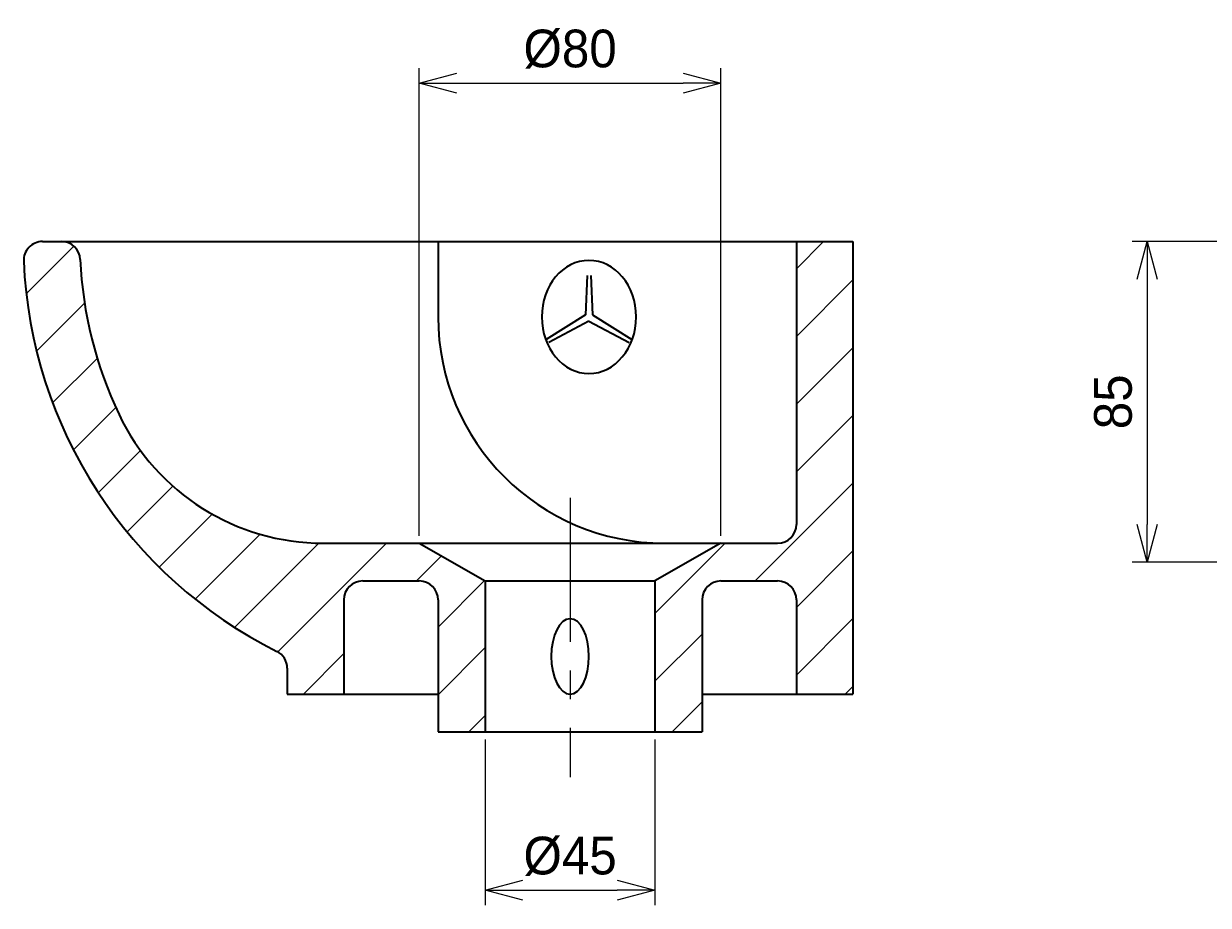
# Model space of a CAD drawing. Header units: millimetres. Extents: x 0 to 2642, y 0 to 1188.
# Tile 4 of 6: x 763 to 1077, y 314 to 548. Entities that reach past the tile are written whole.
import ezdxf

# ---------------------------------------------------------------- set-up
doc = ezdxf.new("R2010")
doc.units = ezdxf.units.MM
doc.header["$LTSCALE"] = 0.3
doc.linetypes.add('CENTER', pattern=[50.8, 31.75, -6.35, 6.35, -6.35])
for name, color, linetype, lineweight in [('HATCH', 54, 'Continuous', 9), ('中心線', 4, 'CENTER', 18), ('実線', 3, 'Continuous', 35), ('寸法', 2, 'Continuous', 18)]:
    doc.layers.add(name, color=color, linetype=linetype, lineweight=lineweight)
doc.styles.add('MS Pゴシック', font='txt')
doc.dimstyles.new('MyDim S＝1：4', dxfattribs={"dimtxt": 2.5, "dimasz": 2.5, "dimexe": 1, "dimexo": 0.5, "dimgap": 1, "dimtad": 3, "dimdsep": 46, "dimtxsty": 'MS Pゴシック', "dimblk": 'OPEN30', "dimcen": 0, "dimclrd": 256, "dimclre": 256, "dimclrt": 256, "dimazin": 2, "dimtfac": 1, "dimtmove": 0, "dimatfit": 3, "dimldrblk": 'OPEN30', "dimfxl": 1, "dimlwd": 18, "dimlwe": 18, "dimarcsym": 0})

# ---------------------------------------------------------------- blocks, each defined once
blk = doc.blocks.new('_Open30')
at = {"color": 0, "lineweight": -2}
for p, q in [((-1, 0.268), (0, 0)), ((0, 0), (-1, -0.268)), ((0, 0), (-1, 0))]:
    blk.add_line(p, q, dxfattribs=at)
blk = doc.blocks.new('*D12')
at = {"layer": 'Defpoints', "color": 0, "transparency": 16777216}
for p in [(885.04, 359.83), (930.04, 359.83), (930.04, 317.83)]:
    blk.add_point(p, dxfattribs=at)
at = {"layer": '寸法', "lineweight": 18, "transparency": 16777216}
for p, q in [((885.04, 357.83), (885.04, 313.83)), ((930.04, 357.83), (930.04, 313.83)), ((895.04, 317.83), (920.04, 317.83))]:
    blk.add_line(p, q, dxfattribs=at)
at = {"layer": '寸法', "lineweight": 18, "transparency": 16777216, "xscale": 10, "yscale": 10, "zscale": 10, "rotation": 180}
blk.add_blockref('_Open30', (885.04, 317.83), dxfattribs=at)
at = {"layer": '寸法', "lineweight": 18, "transparency": 16777216, "xscale": 10, "yscale": 10, "zscale": 10}
blk.add_blockref('_Open30', (930.04, 317.83), dxfattribs=at)
at = {"layer": '寸法', "transparency": 16777216, "insert": (907.54, 326.83), "char_height": 10, "attachment_point": 5, "style": 'MS Pゴシック'}
blk.add_mtext('%%C45', dxfattribs=at)
blk = doc.blocks.new('*D17')
at = {"layer": 'Defpoints', "color": 0, "transparency": 16777216}
for p in [(1112.54, 489.83), (1060.54, 404.83), (1170.54, 404.83)]:
    blk.add_point(p, dxfattribs=at)
at = {"layer": '寸法', "lineweight": 18, "transparency": 16777216}
for p, q in [((1110.54, 489.83), (1056.54, 489.83)), ((1060.54, 479.83), (1060.54, 414.83)), ((1168.54, 404.83), (1056.54, 404.83))]:
    blk.add_line(p, q, dxfattribs=at)
at = {"layer": '寸法', "lineweight": 18, "transparency": 16777216, "xscale": 10, "yscale": 10, "zscale": 10}
for p, rotation in [((1060.54, 489.83), 90), ((1060.54, 404.83), 270)]:
    blk.add_blockref('_Open30', p, dxfattribs=dict(at, rotation=rotation))
at = {"layer": '寸法', "transparency": 16777216, "insert": (1051.54, 447.33), "char_height": 10, "attachment_point": 5, "rotation": 90, "style": 'MS Pゴシック'}
blk.add_mtext('85', dxfattribs=at)
blk = doc.blocks.new('*D18')
at = {"layer": 'Defpoints', "color": 0, "transparency": 16777216}
for p in [(947.54, 531.83), (867.54, 409.83), (947.54, 409.83)]:
    blk.add_point(p, dxfattribs=at)
at = {"layer": '寸法', "lineweight": 18, "transparency": 16777216}
for p, q in [((867.54, 411.83), (867.54, 535.83)), ((947.54, 411.83), (947.54, 535.83)), ((877.54, 531.83), (937.54, 531.83))]:
    blk.add_line(p, q, dxfattribs=at)
at = {"layer": '寸法', "lineweight": 18, "transparency": 16777216, "xscale": 10, "yscale": 10, "zscale": 10, "rotation": 180}
blk.add_blockref('_Open30', (867.54, 531.83), dxfattribs=at)
at = {"layer": '寸法', "lineweight": 18, "transparency": 16777216, "xscale": 10, "yscale": 10, "zscale": 10}
blk.add_blockref('_Open30', (947.54, 531.83), dxfattribs=at)
at = {"layer": '寸法', "transparency": 16777216, "insert": (907.54, 540.83), "char_height": 10, "attachment_point": 5, "style": 'MS Pゴシック'}
blk.add_mtext('%%c80', dxfattribs=at)

msp = doc.modelspace()

# ---------------------------------------------------------------- hatches: boundary and pattern name
at = {"layer": 'HATCH'}
h = msp.add_hatch(dxfattribs=at)
h.set_pattern_fill('ANSI31', color=256, scale=4)
h.paths.add_polyline_path([(982.541, 489.831), (967.541, 489.831), (967.541, 414.831, -0.4142136), (962.541, 409.831), (947.541, 409.831), (930.041, 399.831), (930.041, 359.831), (942.541, 359.831), (942.541, 394.831, -0.4142136), (947.541, 399.831), (962.541, 399.831, -0.4142136), (967.541, 394.831), (967.541, 369.831), (982.541, 369.831)])
h.paths.add_polyline_path([(852.541, 399.831), (867.541, 399.831, -0.4142136), (872.541, 394.831), (872.541, 359.831), (885.041, 359.831), (885.041, 399.831), (867.541, 409.831), (842.069, 409.831, -0.2890304), (787.922, 443.985, -0.1004504), (777.648, 485.055, 0.4011268), (772.653, 489.831), (767.648, 489.831, 0.4268524), (762.653, 484.616, 0.2727737), (829.772, 381.168, -0.2843466), (832.541, 376.694), (832.541, 369.831), (847.541, 369.831), (847.541, 394.831, -0.4142136)])

# ---------------------------------------------------------------- linework, layer by layer
at = {"layer": '中心線', "ltscale": 4}
msp.add_line((907.541, 421.831), (907.541, 347.831), dxfattribs=at)
at = {"layer": '実線'}
for p, q in [((767.648, 489.831), (982.541, 489.831)), ((872.541, 489.831), (872.541, 469.831)), ((967.541, 489.831), (967.541, 414.831)), ((982.541, 489.831), (982.541, 369.831)), ((912.041, 480.823), (911.59, 470.388)), ((913.041, 480.823), (913.492, 470.388)), ((911.59, 470.388), (901.207, 463.865)), ((912.541, 468.725), (901.881, 463.091)), ((912.541, 468.725), (923.2, 463.091)), ((913.492, 470.388), (923.874, 463.865)), ((842.069, 409.831), (962.541, 409.831)), ((867.541, 409.831), (885.041, 399.831)), ((947.541, 409.831), (930.041, 399.831)), ((852.541, 399.831), (867.541, 399.831)), ((885.041, 399.831), (930.041, 399.831)), ((885.041, 399.831), (885.041, 359.831)), ((930.041, 399.831), (930.041, 359.831)), ((947.541, 399.831), (962.541, 399.831)), ((847.541, 394.831), (847.541, 369.831)), ((872.541, 394.831), (872.541, 359.831)), ((942.541, 394.831), (942.541, 359.831)), ((967.541, 394.831), (967.541, 369.831)), ((832.541, 376.694), (832.541, 369.831)), ((832.541, 369.831), (872.541, 369.831)), ((942.541, 369.831), (982.541, 369.831)), ((872.541, 359.831), (942.541, 359.831))]:
    msp.add_line(p, q, dxfattribs=at)
for centre, radius, start, end in [((767.648, 484.831), 5, 90, 182.46131), ((772.653, 484.831), 5, 2.57183, 90), ((883.969, 489.831), 121.429, 182.46132, 243.49169), ((883.969, 489.831), 106.429, 182.57183, 205.51639), ((932.541, 469.831), 60, 180.00001, 270), ((842.069, 469.831), 60, 205.51639, 270), ((962.541, 414.831), 5, 270, 0), ((852.541, 394.831), 5, 90, 179.99999), ((867.541, 394.831), 5, 0, 90), ((947.541, 394.831), 5, 90, 179.99999), ((962.541, 394.831), 5, 0, 90), ((827.541, 376.694), 5, 0, 63.49168)]:
    msp.add_arc(centre, radius, start, end, dxfattribs=at)
for centre, major_axis, ratio in [((912.541, 469.831), (0, 15), 0.833333), ((907.541, 379.831), (0, 10), 0.5)]:
    msp.add_ellipse(centre, major_axis=major_axis, ratio=ratio, start_param=0, end_param=6.283185, dxfattribs=at)

# ---------------------------------------------------------------- dimensions: what is measured, and where the dimension line sits
at = {"layer": '寸法'}
for base, p1, p2, text, picture, middle in [((947.541, 531.831), (867.541, 409.831), (947.541, 409.831), '%%c<>', '*D18', (907.541, 540.831)), ((930.041, 317.831), (885.041, 359.831), (930.041, 359.831), '%%C<>', '*D12', (907.541, 326.831))]:
    dim = msp.add_linear_dim(base=base, p1=p1, p2=p2, text=text, dimstyle='MyDim S＝1：4', dxfattribs=at)
    dim.commit()
    dim.dimension.update_dxf_attribs({"geometry": picture, "text_midpoint": middle})
dim = msp.add_linear_dim(base=(1060.541, 404.831), p1=(1112.541, 489.831), p2=(1170.541, 404.831), angle=90, dimstyle='MyDim S＝1：4', dxfattribs=at)
dim.commit()
dim.dimension.update_dxf_attribs({"geometry": '*D17', "text_midpoint": (1051.541, 447.331)})

doc.saveas('drawing.dxf')
